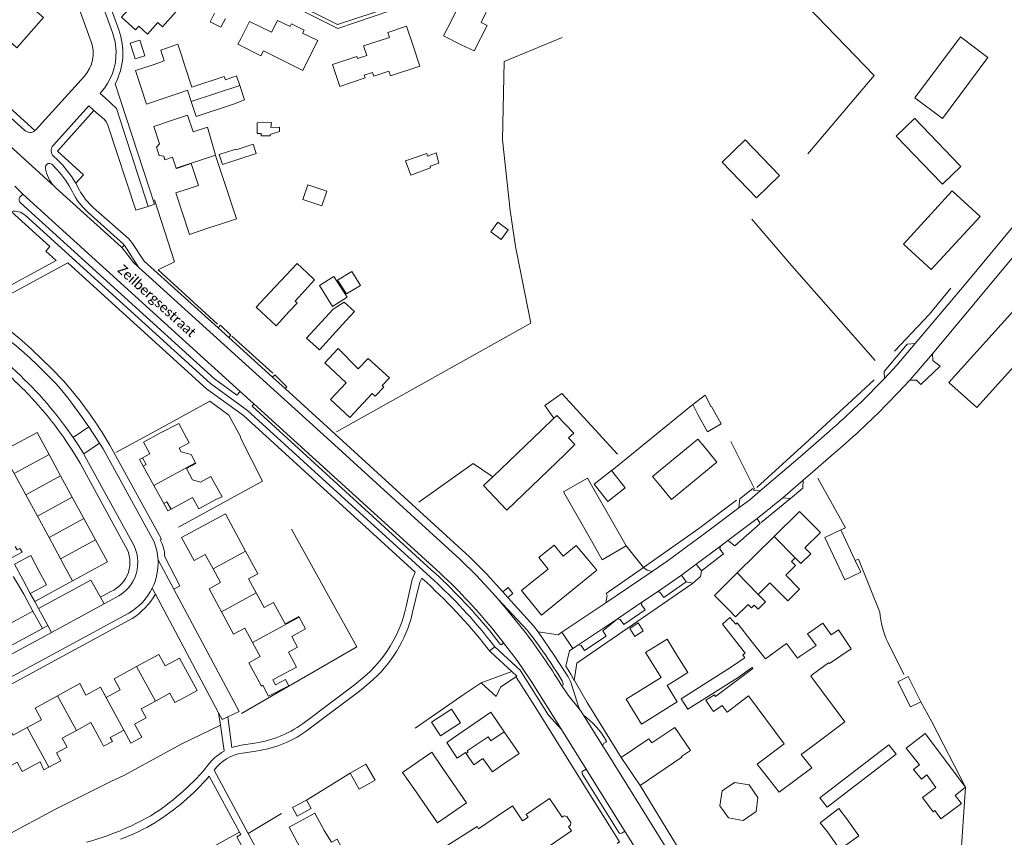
# Model space of a CAD drawing. Extents: x 177628 to 188968, y 384226 to 390673.
# Tile 189 of 256: x 184355 to 184606, y 385554 to 385762. Entities that reach past the tile are written whole.
import ezdxf

# ---------------------------------------------------------------- set-up
doc = ezdxf.new("R2010")
doc.units = 0
for name, color, linetype, lineweight in [('B01_D', 14, 'Continuous', 9), ('B01_F', 14, 'Continuous', 9), ('B01_T', 14, 'Continuous', 9), ('B02_D', 14, 'Continuous', 9), ('B02_F', 14, 'Continuous', 9), ('B02_T', 14, 'Continuous', 9), ('B07_D', 14, 'Continuous', 9), ('B11_F', 14, 'Continuous', 9), ('B11_S', 14, 'Continuous', 9), ('B14_F', 14, 'Continuous', 9), ('T01_F', 253, 'Continuous', 9), ('T02_F', 253, 'RASTER', 9), ('T03_F', 253, 'Continuous', 9), ('T03_T', 253, 'Continuous', 9), ('T04_F', 253, 'HAAG', 9), ('T04_T', 253, 'HAAG', 9), ('T05_F', 253, 'Continuous', 9), ('T22_F', 253, 'Continuous', 9), ('T22_T', 253, 'Continuous', 9), ('V00_F', 8, 'Continuous', 9), ('V00_T', 8, 'Continuous', 9), ('Z06', 7, 'Continuous', 9)]:
    doc.layers.add(name, color=color, linetype=linetype, lineweight=lineweight)
doc.styles.add('Legend', font='calibri.ttf')
doc.linetypes.add('HAAG', pattern='A,4,-1,[5,TOPOCAD.SHX,S=0.35,R=0,X=-0.35,Y=-0.35],-1', length=6)
doc.linetypes.add('RASTER', pattern='A,4,-1,[4,TOPOCAD.SHX,S=0.5,R=0,X=-0.5,Y=0],-1', length=6)

msp = doc.modelspace()

# ---------------------------------------------------------------- linework, layer by layer
at = {"layer": 'B01_D', "linetype": 'Continuous'}
for points in [[(184387.572, 385771.079), (184384.504, 385767.625), (184383.927, 385768.176), (184382.702, 385766.797), (184384.035, 385765.601), (184381.409, 385762.651), (184384.994, 385759.459), (184385.825, 385760.392), (184388.069, 385758.382), (184390.67, 385761.286), (184391.844, 385760.234), (184395.336, 385764.152)], [(184411.794, 385757.117), (184414.004, 385761.602), (184419.642, 385758.825), (184421.138, 385761.849), (184424.374, 385760.263), (184424.711, 385760.964), (184427.949, 385759.343), (184427.588, 385758.627), (184431.432, 385756.715), (184429.204, 385752.238)], [(184419.227, 385692.471), (184426.208, 385699.889), (184428.76, 385697.483)], [(184425.676, 385690.274), (184426.216, 385689.765), (184424.188, 385687.622)], [(184529.944, 385653.2), (184528.337, 385655.138), (184516.771, 385645.553), (184518.441, 385643.541)], [(184558.048, 385632.853), (184559.581, 385631.299), (184555.628, 385627.39), (184557.143, 385625.858), (184554.628, 385623.371), (184553.147, 385624.869)], [(184486.554, 385619.069), (184490.171, 385621.995), (184487.797, 385624.939), (184491.717, 385628.1), (184493.974, 385625.301), (184497.354, 385628.027), (184500, 385624.795)], [(184553.147, 385624.869), (184552.187, 385623.919), (184553.216, 385622.879), (184550.751, 385620.44)], [(184547.714, 385617.435), (184546.691, 385618.469), (184543.734, 385615.544)], [(184543.734, 385615.544), (184545.61, 385613.647), (184543.707, 385611.764), (184542.707, 385612.774), (184542.001, 385612.075), (184541.136, 385612.948), (184537.964, 385609.806), (184536.22, 385611.57)], [(184455.909, 385566.056), (184461.988, 385557.265), (184469.398, 385562.388), (184463.36, 385571.145)], [(184433.106, 385555.339), (184434.933, 385552.364), (184436.361, 385553.148), (184439.482, 385547.467)]]:
    msp.add_lwpolyline(points, dxfattribs=at)
at = {"layer": 'B01_F', "linetype": 'Continuous'}
for points in [[(184392.286, 385751.505), (184391.409, 385754.293), (184395.724, 385755.815)], [(184437.075, 385745.02), (184435.204, 385750.589), (184441.392, 385752.668), (184441.571, 385752.134), (184443.923, 385752.923)], [(184430.606, 385695.696), (184425.676, 385690.274)], [(184448.297, 385668.382), (184446.035, 385666.081), (184445.284, 385666.742), (184443.012, 385664.315)], [(184417.413, 385592.366), (184418.909, 385589.578), (184424.078, 385592.258)], [(184475.948, 385570.297), (184478.603, 385572.134)], [(184476.934, 385558.836), (184472.401, 385555.794), (184472.045, 385556.336), (184463.453, 385550.935)]]:
    msp.add_lwpolyline(points, dxfattribs=at)
at = {"layer": 'B01_T', "linetype": 'Continuous'}
for points in [[(184474.64, 385760.55), (184473.124, 385761.286), (184475.595, 385766.372)], [(184466.645, 385764.132), (184465.607, 385762.011)], [(184467.982, 385755.643), (184463.524, 385757.906), (184465.607, 385762.011)], [(184471.34, 385754.06), (184474.64, 385760.55)], [(184443.923, 385752.923), (184443.12, 385755.34), (184449.69, 385757.52), (184449.28, 385758.74), (184454.09, 385760.34), (184455.668, 385755.595)], [(184429.204, 385752.238), (184427.611, 385749.056), (184417.59, 385754.056), (184416.965, 385752.803), (184411.06, 385755.75), (184411.794, 385757.117)], [(184445.386, 385748.591), (184445.71, 385747.65), (184449.59, 385748.933), (184449.994, 385747.712), (184457.49, 385750.19), (184455.668, 385755.595)], [(184467.982, 385755.643), (184471.34, 385754.06)], [(184397.5, 385750.51), (184396.68, 385752.98)], [(184392.52, 385742.091), (184387.77, 385740.53), (184384.96, 385749.08), (184389.71, 385750.641)], [(184392.286, 385751.505), (184389.71, 385750.641)], [(184407.888, 385746.712), (184407.62, 385747.52), (184399.372, 385744.817)], [(184392.52, 385742.091), (184396.36, 385743.4)], [(184398.25, 385744.046), (184399.196, 385741.184)], [(184394.4, 385736.41), (184389.657, 385734.829), (184391.117, 385730.385)], [(184399.637, 385733.456), (184398.23, 385737.72), (184394.4, 385736.41)], [(184391.117, 385730.385), (184390.339, 385729.55), (184391.035, 385727.432), (184392.157, 385727.221), (184392.46, 385726.3)], [(184392.46, 385726.3), (184394.432, 385726.948)], [(184394.432, 385726.948), (184395.372, 385724.186)], [(184399.18, 385725.35), (184401.02, 385719.75), (184395.22, 385717.86), (184398.7, 385707.31), (184403.443, 385708.868)], [(184395.372, 385724.186), (184395.399, 385724.108), (184399.18, 385725.35)], [(184405.41, 385727.42), (184407.75, 385720.29)], [(184587.859, 385698.316), (184600.281, 385711.873), (184593.166, 385718.392), (184580.744, 385704.835), (184587.859, 385698.316)], [(184406.9, 385710.02), (184403.443, 385708.868)], [(184592.335, 385669.583), (184615.124, 385694.82), (184622.247, 385688.389), (184599.458, 385663.151), (184592.335, 385669.583)], [(184419.227, 385692.471), (184415.745, 385688.774), (184420.794, 385684.018), (184424.188, 385687.622)], [(184436.626, 385678.21), (184433.209, 385674.559), (184438.677, 385669.443), (184434.726, 385665.221), (184439.595, 385660.665), (184443.012, 385664.315)], [(184400.308, 385649.042), (184399.154, 385651.191), (184396.633, 385651.891), (184396.141, 385652.807), (184398.695, 385654.179), (184396.048, 385659.063), (184391.36, 385656.718)], [(184355.481, 385654.389), (184359.875, 385656.78), (184362.928, 385651.168)], [(184391.36, 385656.718), (184386.981, 385654.304), (184388.594, 385651.376), (184386.745, 385650.353)], [(184355.481, 385654.389), (184350.974, 385652.025), (184354.06, 385646.343)], [(184518.441, 385643.541), (184521.636, 385639.683), (184533.204, 385649.265), (184529.944, 385653.2)], [(184362.928, 385651.168), (184365.886, 385645.731)], [(184386.944, 385648.202), (184385.986, 385649.931), (184386.745, 385650.353)], [(184386.745, 385650.353), (184387.697, 385648.629), (184386.944, 385648.202)], [(184386.944, 385648.202), (184389.675, 385643.269)], [(184405.48, 385639.733), (184407.068, 385640.366), (184404.22, 385645.605), (184401.568, 385644.181), (184399.495, 385644.724), (184397.953, 385647.595), (184400.384, 385648.901), (184400.308, 385649.042)], [(184354.06, 385646.343), (184357.014, 385640.905)], [(184365.886, 385645.731), (184368.843, 385640.294)], [(184389.675, 385643.269), (184392.179, 385638.746)], [(184357.014, 385640.905), (184359.969, 385635.467)], [(184368.843, 385640.294), (184371.8, 385634.858)], [(184394.024, 385637.23), (184399.484, 385640.253), (184401.101, 385637.319), (184405.48, 385639.733)], [(184392.179, 385638.746), (184392.949, 385639.172), (184394.024, 385637.23)], [(184394.024, 385637.23), (184393.258, 385636.808), (184392.179, 385638.746)], [(184359.969, 385635.467), (184362.923, 385630.028)], [(184558.048, 385632.853), (184554.235, 385636.708), (184547.767, 385630.309)], [(184371.8, 385634.858), (184374.758, 385629.421)], [(184401.096, 385632.398), (184396.725, 385630.043), (184399.89, 385624.167), (184402.764, 385625.715), (184404.741, 385622.047)], [(184401.096, 385632.398), (184405.529, 385634.755)], [(184362.923, 385630.028), (184365.877, 385624.59)], [(184409.945, 385632.245), (184413.047, 385626.522)], [(184547.767, 385630.309), (184538.347, 385620.991)], [(184374.758, 385629.421), (184377.811, 385623.809), (184368.929, 385618.978)], [(184413.047, 385626.522), (184416.141, 385620.813), (184413.784, 385619.536), (184415.757, 385615.895)], [(184365.877, 385624.59), (184366.543, 385623.364)], [(184368.929, 385618.978), (184366.543, 385623.364)], [(184486.554, 385619.069), (184483.384, 385616.511), (184488.464, 385610.216), (184502.553, 385621.686), (184500, 385624.795)], [(184356.471, 385615.592), (184353.87, 385619.97), (184353.821, 385619.943)], [(184404.741, 385622.047), (184406.635, 385618.531), (184403.743, 385616.973), (184406.904, 385611.106)], [(184538.347, 385620.991), (184532.562, 385615.268), (184536.22, 385611.57)], [(184358.819, 385611.235), (184356.471, 385615.592)], [(184415.757, 385615.895), (184417.753, 385612.213), (184420.114, 385613.493), (184423.094, 385607.993)], [(184353.183, 385608.197), (184358.819, 385611.235)], [(184406.904, 385611.106), (184409.979, 385605.397), (184412.82, 385606.928), (184414.773, 385603.302)], [(184424.812, 385604.824), (184426.31, 385602.06), (184423.953, 385600.783), (184425.991, 385597.022), (184421.538, 385594.589)], [(184414.773, 385603.302), (184416.725, 385599.678), (184413.853, 385598.131), (184417.061, 385592.176), (184417.413, 385592.366)], [(184523.179, 385599.808), (184520.52, 385604.116), (184515.021, 385600.721), (184518.965, 385594.331), (184510.052, 385588.829), (184513.97, 385582.481), (184523.106, 385588.119), (184520.495, 385592.348)], [(184396.356, 385588.651), (184400.735, 385591.035), (184396.231, 385599.308), (184392.517, 385597.286), (184390.924, 385600.213), (184385.263, 385597.132)], [(184523.179, 385599.808), (184525.772, 385595.606), (184520.495, 385592.348)], [(184385.263, 385597.132), (184379.528, 385594.01), (184381.072, 385591.175), (184377.513, 385589.238), (184376.061, 385591.905), (184376.011, 385591.878)], [(184376.011, 385591.878), (184372.351, 385589.886), (184370.771, 385592.789), (184365.087, 385589.695)], [(184419.955, 385593.736), (184421.538, 385594.589)], [(184396.356, 385588.651), (184395.02, 385587.958), (184393.739, 385590.321), (184390.082, 385588.339)], [(184365.087, 385589.695), (184359.356, 385586.576), (184360.983, 385583.587), (184357.355, 385581.612)], [(184390.082, 385588.339), (184386.422, 385586.356), (184387.683, 385584.029), (184384.747, 385582.438), (184386.547, 385579.115), (184383.796, 385577.624), (184381.995, 385580.947)], [(184465.747, 385578.794), (184475.574, 385585.486), (184478.941, 385580.541)], [(184357.355, 385581.612), (184353.758, 385579.654), (184352.086, 385582.726), (184346.351, 385579.604)], [(184376.281, 385577.851), (184373.57, 385582.854), (184369.913, 385580.873)], [(184369.913, 385580.873), (184366.265, 385578.896), (184367.524, 385576.574), (184364.843, 385575.121)], [(184381.995, 385580.947), (184378.547, 385579.079)], [(184478.603, 385572.134), (184482.745, 385574.955), (184478.941, 385580.541)], [(184523.58, 385580.013), (184522.498, 385581.639), (184516.601, 385577.656), (184515.865, 385578.744), (184508.792, 385573.966)], [(184455.909, 385566.056), (184453.07, 385570.169), (184460.495, 385575.295), (184463.36, 385571.145)], [(184351.158, 385570.771), (184354.815, 385572.752), (184356.099, 385570.382), (184360.673, 385572.861)], [(184508.792, 385573.966), (184513.602, 385566.845)], [(184513.602, 385566.845), (184524.275, 385574.054), (184524.171, 385574.208)], [(184533.958, 385561.678), (184534.56, 385565.43), (184537.7, 385567.57), (184541.43, 385566.95), (184543.65, 385563.8), (184543.2, 385560.16), (184539.89, 385557.9), (184536.16, 385558.59), (184533.958, 385561.678)], [(184476.934, 385558.836), (184481.067, 385561.65), (184483.673, 385557.823), (184485.07, 385558.775), (184484.608, 385559.452), (184490.505, 385563.496), (184493.741, 385558.745)], [(184424.118, 385556.173), (184430.734, 385559.741), (184433.106, 385555.339)], [(184493.741, 385558.745), (184494.265, 385559.084), (184494.938, 385558.95), (184495.995, 385557.37), (184495.878, 385556.719), (184495.362, 385556.364)], [(184435.259, 385540.244), (184431.611, 385538.243), (184429.985, 385541.208), (184428.252, 385540.257), (184425.381, 385545.489), (184424.524, 385545.019), (184422.595, 385548.534), (184426.987, 385550.943), (184424.118, 385556.173)], [(184495.362, 385556.364), (184496.125, 385555.244), (184490.452, 385551.385), (184493.481, 385546.938), (184489.623, 385544.311)]]:
    msp.add_lwpolyline(points, dxfattribs=at)
at = {"layer": 'B02_D', "linetype": 'Continuous'}
for points in [[(184488.465, 385657.419), (184476.061, 385645.527)], [(184476.061, 385645.527), (184473.704, 385643.267), (184479.674, 385637.04), (184494.435, 385651.192)], [(184564.783, 385632.006), (184560.699, 385630.071), (184564.388, 385622.282)], [(184568.473, 385624.217), (184564.783, 385632.006)], [(184545.627, 385599.078), (184550.921, 385603.03), (184553.704, 385599.302)], [(184557.117, 385594.729), (184565.838, 385583.045), (184557.222, 385576.609)], [(184467.807, 385582.831), (184465.506, 385586.301), (184460.455, 385582.953), (184462.756, 385579.482), (184467.807, 385582.831)]]:
    msp.add_lwpolyline(points, dxfattribs=at)
at = {"layer": 'B02_F', "linetype": 'Continuous'}
for points in [[(184403.987, 385761.504), (184405.135, 385763.732)], [(184407.884, 385762.377), (184406.711, 385760.1)], [(184386.067, 385756.799), (184383.637, 385756.019), (184384.472, 385753.42)], [(184543.317, 385716.65), (184534.555, 385725.719)], [(184435.228, 385688.955), (184431.894, 385694.238)], [(184435.374, 385688.202), (184428.605, 385680.864), (184431.843, 385677.837), (184438.626, 385685.228)], [(184528.361, 385661.424), (184530.778, 385656.937), (184534.322, 385659.051), (184531.856, 385663.39)], [(184354.146, 385623.278), (184356.241, 385619.348)], [(184356.241, 385619.348), (184358.148, 385615.769)], [(184358.148, 385615.769), (184362.266, 385617.972)], [(184539.812, 385601.355), (184534.606, 385607.983), (184536.522, 385609.647), (184537.997, 385607.948), (184538.346, 385608.251), (184542.215, 385603.342)], [(184536.933, 385597.045), (184524.102, 385588.948), (184525.766, 385586.273), (184538.614, 385594.381)], [(184538.301, 385593.61), (184532.856, 385589.545)], [(184534.531, 385587.256), (184535.781, 385585.547), (184541.212, 385589.711)], [(184550.353, 385577.467), (184543.442, 385572.252), (184549.094, 385565.094)]]:
    msp.add_lwpolyline(points, dxfattribs=at)
at = {"layer": 'B02_T', "linetype": 'Continuous'}
for points in [[(184399.196, 385741.184), (184400.45, 385737.39), (184409.94, 385740.52)], [(184578.937, 385732.31), (184578.905, 385732.343), (184583.579, 385736.851)], [(184583.579, 385736.851), (184583.619, 385736.809)], [(184583.619, 385736.809), (184595.129, 385724.874)], [(184590.447, 385720.375), (184578.937, 385732.31)], [(184595.129, 385724.874), (184595.344, 385724.651), (184590.67, 385720.144), (184590.447, 385720.375)], [(184501.532, 385628.634), (184494.065, 385641.696), (184500.178, 385645.191), (184507.578, 385632.248)], [(184510.08, 385627.872), (184507.578, 385632.248)], [(184501.532, 385628.634), (184503.966, 385624.376), (184510.08, 385627.872)], [(184512.293, 385604.832), (184510.959, 385606.876), (184513.082, 385608.262), (184514.416, 385606.218), (184512.293, 385604.832)], [(184538.301, 385593.61), (184542.381, 385596.657)], [(184550.353, 385577.467), (184541.212, 385589.711)], [(184557.222, 385576.609), (184554.68, 385574.712)], [(184588.747, 385560.461), (184588.309, 385560.132), (184585.575, 385563.772), (184589.007, 385566.349)], [(184428.585, 385563.11), (184425.038, 385561.199)], [(184429.766, 385560.917), (184428.585, 385563.11)], [(184425.038, 385561.199), (184426.219, 385559.007), (184429.766, 385560.917)]]:
    msp.add_lwpolyline(points, dxfattribs=at)
at = {"layer": 'B07_D', "linetype": 'Continuous'}
for points in [[(184399.196, 385741.184), (184411.556, 385745.248)], [(184395.372, 385724.186), (184405.394, 385727.474)], [(184362.928, 385651.168), (184354.06, 385646.343)], [(184389.675, 385643.269), (184400.308, 385649.042)], [(184365.886, 385645.731), (184357.014, 385640.905)], [(184368.843, 385640.294), (184359.969, 385635.467)], [(184371.8, 385634.858), (184362.923, 385630.028)], [(184547.767, 385630.309), (184553.147, 385624.869)], [(184374.758, 385629.421), (184365.877, 385624.59)], [(184404.741, 385622.047), (184413.047, 385626.522)], [(184538.347, 385620.991), (184543.734, 385615.544)], [(184406.904, 385611.106), (184415.757, 385615.895)], [(184414.773, 385603.302), (184426.732, 385609.773)], [(184385.263, 385597.132), (184390.082, 385588.339)], [(184376.011, 385591.878), (184381.995, 385580.947)], [(184365.087, 385589.695), (184369.913, 385580.873)], [(184357.355, 385581.612), (184362.898, 385571.5)], [(184469.294, 385575.017), (184469.768, 385575.34), (184469.56, 385575.655), (184474.844, 385579.23), (184475.538, 385578.222), (184478.941, 385580.541)]]:
    msp.add_lwpolyline(points, dxfattribs=at)
at = {"layer": 'B11_F', "linetype": 'Continuous'}
for points in [[(184411.556, 385745.248), (184410.74, 385747.707), (184407.888, 385746.712)], [(184405.529, 385634.755), (184407.882, 385636.033), (184409.945, 385632.245)], [(184378.547, 385579.079), (184379.143, 385578.052), (184376.857, 385576.815), (184376.281, 385577.851)]]:
    msp.add_lwpolyline(points, dxfattribs=at)
at = {"layer": 'B11_S', "linetype": 'Continuous'}
for points in [[(184395.724, 385755.815), (184396.68, 385752.98)], [(184399.372, 385744.817), (184397.5, 385750.51)], [(184445.386, 385748.591), (184443.259, 385747.896), (184443.5, 385747.179), (184437.075, 385745.02)], [(184398.25, 385744.046), (184396.36, 385743.4)], [(184399.637, 385733.456), (184403.333, 385734.619), (184405.394, 385727.474)], [(184405.394, 385727.474), (184405.41, 385727.42)], [(184406.9, 385710.02), (184410.71, 385711.27), (184407.75, 385720.29)], [(184430.606, 385695.696), (184428.76, 385697.483)], [(184436.626, 385678.21), (184441.779, 385673.018), (184444.306, 385675.675), (184449.703, 385670.752), (184447.846, 385668.823), (184448.297, 385668.382)], [(184550.751, 385620.44), (184554.282, 385616.898), (184551.243, 385613.868), (184547.714, 385617.435)], [(184426.732, 385609.773), (184426.644, 385609.942), (184423.094, 385607.993)], [(184424.812, 385604.824), (184428.29, 385606.771), (184426.732, 385609.773)], [(184424.078, 385592.258), (184423.21, 385593.831), (184420.659, 385592.492), (184419.955, 385593.736)], [(184524.171, 385574.208), (184526.458, 385575.753), (184523.58, 385580.013)], [(184469.294, 385575.017), (184469.13, 385575.264), (184466.979, 385573.801), (184464.344, 385577.747), (184465.747, 385578.794)], [(184364.843, 385575.121), (184365.903, 385573.096), (184362.898, 385571.5)], [(184475.948, 385570.297), (184473.499, 385573.675), (184471.231, 385572.101), (184469.294, 385575.017)], [(184362.898, 385571.5), (184361.632, 385570.827), (184360.673, 385572.861)]]:
    msp.add_lwpolyline(points, dxfattribs=at)
at = {"layer": 'B14_F', "linetype": 'Continuous'}
for points in [[(184406.711, 385760.1), (184403.987, 385761.504)], [(184386.902, 385754.2), (184386.067, 385756.799)], [(184590.689, 385736.835), (184602.302, 385752.389), (184595.269, 385757.64), (184583.656, 385742.086), (184590.689, 385736.835)], [(184386.902, 385754.2), (184387.355, 385752.835), (184384.903, 385752.073), (184384.472, 385753.42)], [(184409.94, 385740.52), (184412.777, 385741.571), (184411.556, 385745.248)], [(184419.617, 385735.862), (184419.505, 385734.54), (184421.691, 385734.657), (184421.713, 385733.548), (184419.299, 385732.77), (184419.304, 385732.46), (184416.98, 385732.412), (184417.003, 385732.989), (184415.97, 385732.994), (184415.974, 385735.758), (184419.617, 385735.862)], [(184410.659, 385728.864), (184410.594, 385729.059), (184406.34, 385727.642), (184407.191, 385725.091), (184415.738, 385727.939), (184414.953, 385730.295), (184410.659, 385728.864)], [(184549.175, 385722.31), (184540.412, 385731.379), (184534.555, 385725.719)], [(184453.844, 385726.027), (184455.131, 385722.408), (184460.203, 385724.237), (184460.07, 385724.667), (184462.339, 385725.417), (184461.599, 385728.065), (184459.433, 385727.212), (184459.204, 385727.885), (184453.844, 385726.027)], [(184549.175, 385722.31), (184543.317, 385716.65)], [(184432.515, 385714.591), (184433.763, 385718.361), (184428.91, 385719.967), (184427.662, 385716.197), (184432.515, 385714.591)], [(184478.211, 385706.021), (184479.984, 385708.485), (184477.309, 385710.409), (184475.536, 385707.945), (184478.211, 385706.021)], [(184436.482, 385695.607), (184440.109, 385697.859), (184442.294, 385694.28)], [(184435.228, 385688.955), (184438.963, 385691.322), (184435.573, 385696.568), (184431.894, 385694.238)], [(184438.759, 385692.154), (184436.482, 385695.607)], [(184442.294, 385694.28), (184438.759, 385692.154)], [(184435.374, 385688.202), (184438.187, 385690.009), (184440.804, 385687.616), (184438.626, 385685.228)], [(184531.856, 385663.39), (184531.758, 385663.326), (184530.187, 385666.331), (184527.03, 385663.962)], [(184527.03, 385663.962), (184528.361, 385661.424)], [(184488.465, 385657.419), (184491.661, 385660.483)], [(184491.661, 385660.483), (184492.371, 385661.164), (184496.688, 385656.66), (184495.398, 385655.424), (184496.992, 385653.762), (184494.435, 385651.192)], [(184501.926, 385643.625), (184506.31, 385647.082), (184509.772, 385642.688), (184505.388, 385639.232), (184501.926, 385643.625)], [(184352.13, 385626.56), (184353.228, 385624.737), (184356.047, 385626.281), (184355.51, 385627.204), (184354.821, 385626.866), (184354.31, 385627.77)], [(184360.343, 385621.58), (184358.264, 385625.481), (184354.146, 385623.278)], [(184568.473, 385624.217), (184569.898, 385621.21), (184565.817, 385619.266), (184564.388, 385622.282)], [(184362.266, 385617.972), (184360.343, 385621.58)], [(184557.591, 385595.078), (184561.682, 385598.088), (184561.891, 385597.899), (184567.436, 385601.655), (184564.16, 385606.496), (184562.335, 385605.248), (184560.199, 385608.21), (184556.314, 385605.515), (184558.53, 385602.541), (184554.41, 385599.776)], [(184542.215, 385603.342), (184545.627, 385599.078)], [(184540.42, 385600.581), (184539.77, 385600.127), (184540.316, 385599.402)], [(184539.812, 385601.355), (184540.42, 385600.581)], [(184554.41, 385599.776), (184553.704, 385599.302)], [(184536.933, 385597.045), (184540.187, 385599.312)], [(184540.187, 385599.312), (184540.316, 385599.402)], [(184538.614, 385594.381), (184542.024, 385596.796)], [(184542.024, 385596.796), (184542.189, 385596.913)], [(184542.189, 385596.913), (184542.262, 385596.815)], [(184542.262, 385596.815), (184542.381, 385596.657)], [(184557.117, 385594.729), (184557.591, 385595.078)], [(184581.946, 385594.564), (184579.339, 385593.248), (184582.556, 385586.875), (184585.163, 385588.191)], [(184585.163, 385588.191), (184581.946, 385594.564)], [(184532.856, 385589.545), (184532.564, 385589.913), (184530.365, 385588.56)], [(184531.832, 385586.35), (184530.365, 385588.56)], [(184531.832, 385586.35), (184532.341, 385585.653), (184534.531, 385587.256)], [(184589.007, 385566.349), (184586.742, 385569.567), (184585.353, 385568.47), (184583.326, 385570.911), (184584.812, 385572.073), (184581.486, 385576.368), (184586.262, 385580.065)], [(184586.262, 385580.065), (184596.582, 385566.437), (184593.955, 385564.303), (184595.57, 385562.197), (184590.322, 385558.289), (184588.747, 385560.461)], [(184549.094, 385565.094), (184557.403, 385571.327), (184554.68, 385574.712)], [(184578.881, 385574.799), (184577.065, 385577.17), (184559.449, 385563.675), (184561.265, 385561.304), (184578.881, 385574.799)], [(184439.679, 385569.968), (184443.691, 385572.256), (184446.031, 385568.154), (184442.019, 385565.866)], [(184442.019, 385565.866), (184439.679, 385569.968)], [(184561.361, 385554.974), (184559.551, 385557.34), (184564.313, 385560.989), (184566.218, 385558.445)], [(184561.361, 385554.974), (184564.536, 385550.531), (184569.392, 385554.002), (184566.218, 385558.445)]]:
    msp.add_lwpolyline(points, dxfattribs=at)
at = {"layer": 'T01_F', "linetype": 'Continuous'}
for points in [[(184379.924, 385651.738), (184391.126, 385657.733), (184403.906, 385664.81), (184408.731, 385661.234), (184411.828, 385655.585), (184411.726, 385655.427), (184417.375, 385644.426), (184395.938, 385632.667)], [(184413.675, 385554.572), (184422.2, 385559.698)]]:
    msp.add_lwpolyline(points, dxfattribs=at)
at = {"layer": 'T02_F', "linetype": 'RASTER'}
for points in [[(184573.585, 385675.187), (184552.271, 385699.296), (184542.109, 385711.188)], [(184491.661, 385660.483), (184489.355, 385663.68), (184493.643, 385666.726), (184507.87, 385651.274)], [(184457.217, 385639.066), (184471.02, 385648.929), (184476.061, 385645.527)], [(184558.908, 385645.192), (184566.005, 385632.462), (184564.783, 385632.006)]]:
    msp.add_lwpolyline(points, dxfattribs=at)
at = {"layer": 'T03_F', "linetype": 'Continuous'}
for points in [[(184604.821, 385771.261), (184566.232, 385803.095), (184544.139, 385778.057), (184573.265, 385747.839), (184556.362, 385727.862)], [(184480.489, 385713.394), (184478.565, 385731.4), (184478.929, 385751.393), (184493.768, 385757.532)], [(184394.903, 385700.343), (184389.775, 385716.076)], [(184578.484, 385677.558), (184587.418, 385686.948), (184592.856, 385693.571)], [(184543.356, 385642.766), (184556.637, 385654.872), (184573.27, 385670.24)], [(184538.181, 385639.516), (184528.577, 385632.311)], [(184587.964, 385583.081), (184596.582, 385566.437), (184594.592, 385537.526)]]:
    msp.add_lwpolyline(points, dxfattribs=at)
at = {"layer": 'T03_T', "linetype": 'Continuous'}
for points in [[(184514.512, 385622.364), (184528.577, 385632.311)], [(184514.512, 385622.364), (184510.08, 385627.872)]]:
    msp.add_lwpolyline(points, dxfattribs=at)
at = {"layer": 'T04_F', "linetype": 'HAAG'}
for points in [[(184436.175, 385656.97), (184485.758, 385684.666), (184481.844, 385704.183), (184480.489, 385713.394)], [(184405.915, 385684.452), (184390.71, 385698.278), (184394.903, 385700.343)], [(184420.007, 385671.932), (184409.513, 385681.383)], [(184536.71, 385654.527), (184542.829, 385642.286)], [(184544.441, 385633.822), (184551.977, 385640.005)], [(184568.473, 385624.217), (184569.252, 385624.538), (184574.737, 385611.028)], [(184496.833, 385593.609), (184497.505, 385597.971), (184526.96, 385618.293)], [(184576.742, 385603.33), (184580.859, 385595.108)], [(184406.647, 385582.178), (184396.64, 385577.338)], [(184378.724, 385567.831), (184364.372, 385560.724), (184352.069, 385554.083)]]:
    msp.add_lwpolyline(points, dxfattribs=at)
msp.add_arc((184597.395, 385612.819), 22.729, 184.52039, 204.67712, dxfattribs=at)
at = {"layer": 'T04_T', "linetype": 'HAAG'}
for points in [[(184395.094, 385606.137), (184406.175, 385585.355)], [(184406.175, 385585.355), (184406.647, 385582.178)], [(184506.239, 385555.856), (184496.736, 385571.046)]]:
    msp.add_lwpolyline(points, dxfattribs=at)
at = {"layer": 'T05_F', "linetype": 'Continuous'}
for points in [[(184527.03, 385663.962), (184506.414, 385647.132)], [(184424.739, 385632.133), (184441.375, 385602.171), (184412.032, 385585.199)], [(184368.929, 385618.978), (184359.318, 385613.742)], [(184359.318, 385613.742), (184358.148, 385615.769)], [(184468.991, 385590.233), (184473.089, 385592.993)], [(184468.991, 385590.233), (184456.28, 385581.432)], [(184585.163, 385588.191), (184587.964, 385583.081)], [(184396.64, 385577.338), (184382.142, 385569.469), (184378.724, 385567.831)], [(184428.585, 385563.11), (184439.679, 385569.968)], [(184411.462, 385554.931), (184398.04, 385547.523)]]:
    msp.add_lwpolyline(points, dxfattribs=at)
at = {"layer": 'T22_F', "linetype": 'Continuous'}
for points in [[(184406.652, 385684.174), (184409.299, 385681.597)], [(184575.85, 385672.379), (184581.732, 385679.313)], [(184585.184, 385669.073), (184590.129, 385673.673)], [(184420.454, 385671.545), (184423.588, 385668.477)], [(184539.039, 385639.916), (184542.318, 385642.555)], [(184551.977, 385640.005), (184555.075, 385642.607)], [(184537.774, 385627.933), (184544.234, 385633.644)], [(184504.929, 385615.727), (184514.512, 385622.364)], [(184526.96, 385618.293), (184529.056, 385620.068)], [(184479.978, 385617.334), (184481.188, 385615.79)], [(184476.92, 385589.526), (184473.089, 385592.993)]]:
    msp.add_lwpolyline(points, dxfattribs=at)
at = {"layer": 'T22_T', "linetype": 'Continuous'}
msp.add_lwpolyline([(184361.222, 385606.824), (184362.596, 385607.567)], dxfattribs=at)
at = {"layer": 'V00_F', "linetype": 'Continuous'}
for points in [[(184409.966, 385773.114), (184436.557, 385759.803)], [(184357.684, 385765.81), (184361.516, 385762.601), (184354.729, 385754.893), (184350.943, 385758.31)], [(184364.027, 385730.049), (184363.956, 385729.968)], [(184362.04, 385724.262), (184362.041, 385724.613)], [(184381.909, 385704.741), (184381.899, 385704.786)], [(184410.785, 385666.336), (184411.649, 385667.283)], [(184415.141, 385664.111), (184414.674, 385663.493)], [(184360.267, 385611.948), (184373.581, 385619.123), (184376.015, 385614.829)], [(184360.267, 385611.948), (184359.318, 385613.742)], [(184358.819, 385611.235), (184361.222, 385606.824)], [(184362.596, 385607.567), (184360.267, 385611.948)], [(184499.855, 385570.976), (184498.87, 385570.389), (184498.879, 385569.792), (184508.161, 385554.875), (184508.375, 385554.646), (184508.608, 385554.621), (184508.927, 385554.651), (184509.501, 385555.007), (184509.832, 385554.995)]]:
    msp.add_lwpolyline(points, dxfattribs=at)
at = {"layer": 'V00_T', "linetype": 'Continuous'}
for points in [[(184473.529, 385804.877), (184454.644, 385766.794), (184436.43, 385760.771), (184389.702, 385784.12)], [(184356.729, 385733.821), (184302.489, 385782.935), (184301.83, 385783.735), (184301.388, 385784.864), (184300.834, 385787.166)], [(184390.676, 385782.77), (184390.591, 385782.637), (184377.592, 385768.105), (184380.735, 385759.434)], [(184375.599, 385768.399), (184379.118, 385758.726)], [(184370.155, 385766.013), (184373.654, 385756.407)], [(184454.612, 385765.876), (184436.557, 385759.803)], [(184359.315, 385733.75), (184339.873, 385751.358), (184347.011, 385759.297)], [(184379.118, 385758.726), (184379.759, 385756.405), (184380.023, 385754.011)], [(184371.942, 385747.66), (184359.558, 385733.978), (184359.315, 385733.75)], [(184388.182, 385714.452), (184389.85, 385714.98), (184379.793, 385745.661)], [(184376.141, 385743.452), (184375.944, 385743.234)], [(184375.944, 385743.234), (184377.22, 385742.08)], [(184377.22, 385742.08), (184380.17, 385739.41), (184388.182, 385714.452)], [(184373.084, 385740.07), (184364.027, 385730.049)], [(184374.368, 385738.91), (184365.074, 385728.554), (184371.718, 385722.52), (184369.741, 385720.328)], [(184373.084, 385740.07), (184374.368, 385738.91)], [(184374.368, 385738.91), (184377.05, 385736.577)], [(184377.05, 385736.577), (184377.526, 385736.035), (184377.842, 385735.386)], [(184377.842, 385735.386), (184385.05, 385713.46), (184388.182, 385714.452)], [(184348.977, 385733.453), (184364.304, 385719.541)], [(184364.06, 385727.229), (184364.987, 385726.364)], [(184365.026, 385723.75), (184363.627, 385725.178)], [(184370.604, 385718.746), (184369.741, 385720.328)], [(184354.2, 385719.632), (184356.263, 385717.594)], [(184364.304, 385719.541), (184364.776, 385719.112)], [(184364.776, 385719.112), (184381.297, 385704.139)], [(184356.263, 385717.594), (184355.481, 385716.805)], [(184355.632, 385715.376), (184405.074, 385670.484), (184410.785, 385666.336)], [(184411.649, 385667.283), (184356.263, 385717.594)], [(184353.308, 385713.137), (184363.141, 385704.175), (184362.146, 385703.034), (184364.785, 385700.652), (184348.443, 385691.814)], [(184381.899, 385704.786), (184372.846, 385712.963)], [(184383.158, 385706.249), (184374.306, 385714.046)], [(184356.809, 385712.179), (184404.084, 385669.296), (184413.513, 385662.415), (184461.076, 385619.076)], [(184609.479, 385710.263), (184596.2, 385694.276), (184583.741, 385679.453)], [(184406.084, 385683.498), (184387.218, 385700.461), (184384.229, 385704.99), (184383.737, 385705.657), (184383.158, 385706.249)], [(184385.743, 385698.979), (184384.485, 385700.139), (184381.603, 385703.886), (184381.297, 385704.139)], [(184381.909, 385704.741), (184382.267, 385704.394), (184385.743, 385698.979)], [(184609.265, 385702.16), (184588.142, 385676.878)], [(184349.694, 385685.253), (184349.981, 385690.437), (184367.706, 385700.03), (184403.068, 385667.935), (184412.502, 385661.111), (184456.285, 385621.195), (184455.473, 385619.356), (184453.967, 385612.442)], [(184467.656, 385624.551), (184434.776, 385654.531), (184385.743, 385698.979)], [(184406.084, 385683.498), (184406.652, 385684.174)], [(184408.806, 385681.061), (184406.084, 385683.498)], [(184363.662, 385673.048), (184358.455, 385678.02), (184355.981, 385680.241), (184353.406, 385682.344)], [(184408.806, 385681.061), (184409.299, 385681.597)], [(184419.913, 385670.945), (184408.806, 385681.061)], [(184583.741, 385679.453), (184579.078, 385673.96), (184575.906, 385670.588)], [(184583.741, 385679.453), (184581.775, 385679.286), (184581.732, 385679.313)], [(184588.142, 385676.878), (184582.339, 385670.104)], [(184588.142, 385676.878), (184588.259, 385675.176), (184590.129, 385673.673)], [(184369.326, 385666.752), (184366.58, 385669.977), (184363.662, 385673.048)], [(184419.913, 385670.945), (184420.454, 385671.545)], [(184423.156, 385668.026), (184419.913, 385670.945)], [(184575.85, 385672.379), (184575.906, 385670.588)], [(184579.34, 385666.948), (184582.339, 385670.104)], [(184582.339, 385670.104), (184584.047, 385670.138), (184585.184, 385669.073)], [(184423.156, 385668.026), (184423.588, 385668.477)], [(184470.139, 385625.125), (184423.156, 385668.026)], [(184415.141, 385664.111), (184411.649, 385667.283)], [(184368.499, 385664.611), (184370.812, 385661.46), (184373.051, 385658.256)], [(184414.674, 385663.493), (184460.39, 385621.824)], [(184461.605, 385621.905), (184415.141, 385664.111)], [(184369.075, 385655.545), (184367.147, 385658.279), (184365.127, 385660.933)], [(184369.075, 385655.545), (184373.051, 385658.256)], [(184373.051, 385658.256), (184375.807, 385654.083)], [(184371.769, 385651.33), (184370.451, 385653.456), (184369.075, 385655.545)], [(184561.942, 385657.165), (184554.39, 385650.576), (184544.229, 385641.893)], [(184371.769, 385651.33), (184375.807, 385654.083)], [(184389.71, 385628.96), (184376.698, 385652.673), (184375.807, 385654.083)], [(184391.295, 385629.474), (184391.595, 385629.64), (184378.45, 385653.6)], [(184565.173, 385653.31), (184562.346, 385650.865)], [(184384.1, 385628.85), (184372.078, 385650.813), (184371.769, 385651.33)], [(184562.346, 385650.865), (184557.615, 385646.764)], [(184382.441, 385627.737), (184370.87, 385648.96)], [(184557.615, 385646.764), (184555.226, 385644.686)], [(184544.229, 385641.893), (184542.577, 385642.052), (184542.318, 385642.555)], [(184555.226, 385644.686), (184549.962, 385640.165)], [(184555.226, 385644.686), (184555.075, 385642.607)], [(184544.229, 385641.893), (184541.557, 385639.639), (184538.751, 385637.583)], [(184549.962, 385640.165), (184547.388, 385638.003), (184543.486, 385634.873)], [(184551.977, 385640.005), (184549.962, 385640.165)], [(184538.751, 385637.583), (184530.184, 385631.144), (184523.752, 385626.386), (184520.493, 385624.027), (184516.732, 385621.412)], [(184539.039, 385639.916), (184538.751, 385637.583)], [(184543.486, 385634.873), (184535.978, 385629.241)], [(184543.486, 385634.873), (184544.234, 385633.644)], [(184389.71, 385628.96), (184390.396, 385626.711), (184390.714, 385624.382)], [(184534.084, 385627.809), (184527.941, 385623.259)], [(184534.084, 385627.809), (184533.966, 385627.105), (184534.887, 385625.835), (184529.235, 385621.556)], [(184535.978, 385629.241), (184534.084, 385627.809)], [(184537.774, 385627.933), (184535.978, 385629.241)], [(184394.75, 385616.83), (184396.29, 385617.7), (184392.42, 385625.14)], [(184478.657, 385616.175), (184474.489, 385620.736), (184470.139, 385625.125)], [(184394.75, 385616.83), (184390.714, 385624.382)], [(184475.927, 385616.025), (184471.885, 385620.378), (184467.656, 385624.551)], [(184516.732, 385621.412), (184515.388, 385621.7), (184514.512, 385622.364)], [(184527.941, 385623.259), (184524.147, 385620.449)], [(184529.235, 385621.556), (184527.941, 385623.259)], [(184516.732, 385621.412), (184504.868, 385613.357)], [(184524.147, 385620.449), (184518.016, 385616.184)], [(184524.147, 385620.449), (184525.356, 385618.775)], [(184529.235, 385621.556), (184529.056, 385620.068)], [(184458.094, 385619.547), (184457.94, 385619.688), (184457.454, 385618.642), (184455.542, 385610.658)], [(184525.356, 385618.775), (184519.649, 385614.722), (184518.652, 385616.067), (184518.016, 385616.184)], [(184526.96, 385618.293), (184526.644, 385618.513), (184525.356, 385618.775)], [(184376.015, 385614.829), (184378.66, 385616.26)], [(184376.948, 385613.105), (184376.015, 385614.829)], [(184390.059, 385615.579), (184389.245, 385617.131)], [(184390.059, 385615.579), (184395.094, 385606.137)], [(184408.535, 385584.319), (184411.36, 385585.72), (184394.75, 385616.83)], [(184477.378, 385614.434), (184475.927, 385616.025)], [(184478.657, 385616.175), (184479.978, 385617.334)], [(184479.899, 385614.741), (184478.657, 385616.175)], [(184479.899, 385614.741), (184481.188, 385615.79)], [(184504.929, 385615.727), (184505.228, 385615.229), (184504.868, 385613.357)], [(184518.016, 385616.184), (184514.098, 385613.538)], [(184363.53, 385605.842), (184376.948, 385613.105)], [(184376.948, 385613.105), (184379.805, 385614.652)], [(184483.996, 385606.346), (184479.932, 385611.385), (184477.378, 385614.434)], [(184484.82, 385606.447), (184477.378, 385614.434)], [(184487.655, 385605.95), (184486.435, 385607.53), (184479.899, 385614.741)], [(184504.868, 385613.357), (184493.662, 385605.899)], [(184514.098, 385613.538), (184513.964, 385612.861), (184514.883, 385611.56), (184509.435, 385607.867), (184508.563, 385609.166), (184507.873, 385609.343)], [(184514.098, 385613.538), (184507.873, 385609.343)], [(184383.253, 385610.792), (184331.441, 385582.733)], [(184341.126, 385562.426), (184331.162, 385580.636), (184384.15, 385609.38)], [(184363.53, 385605.842), (184362.596, 385607.567)], [(184507.873, 385609.343), (184504.094, 385606.218), (184504.969, 385604.924), (184499.46, 385601.224), (184498.589, 385602.518), (184497.905, 385602.694)], [(184507.873, 385609.343), (184497.905, 385602.694)], [(184314.789, 385587.501), (184317.14, 385582.97), (184361.222, 385606.824)], [(184329.036, 385587.168), (184363.53, 385605.842)], [(184475.281, 385606.245), (184477.828, 385602.912)], [(184478.554, 385603.533), (184476.08, 385606.64)], [(184487.655, 385605.95), (184491.788, 385599.905), (184495.286, 385594.482), (184495.972, 385593.132), (184497.989, 385586.677), (184498.454, 385585.906)], [(184493.662, 385605.899), (184492.707, 385605.251), (184487.655, 385605.95)], [(184496.479, 385601.756), (184493.662, 385605.899)], [(184476.558, 385602.169), (184475.303, 385603.752)], [(184478.554, 385603.533), (184482.249, 385598.705), (184485.673, 385593.681)], [(184497.905, 385602.694), (184496.479, 385601.756)], [(184474.567, 385602), (184475.255, 385601.139)], [(184476.558, 385602.169), (184475.255, 385601.139)], [(184475.255, 385601.139), (184475.536, 385600.786), (184480.879, 385595.869)], [(184493.57, 385581.094), (184490.229, 385584.733), (184483.027, 385596.181), (184476.558, 385602.169)], [(184496.479, 385601.756), (184495.599, 385601.152), (184494.712, 385597.222), (184495.988, 385595.209), (184496.833, 385593.609)], [(184480.879, 385595.869), (184473.089, 385592.993)], [(184480.879, 385595.869), (184482.209, 385594.711)], [(184442.809, 385594.142), (184440.768, 385592.457), (184428.422, 385583.116)], [(184444.699, 385593.117), (184442.058, 385590.9), (184429.283, 385581.242)], [(184476.92, 385589.526), (184478.031, 385591.92), (184482.209, 385594.711)], [(184482.209, 385594.711), (184482.028, 385594.443), (184486.883, 385586.915)], [(184485.673, 385593.681), (184493.57, 385581.094)], [(184498.454, 385585.906), (184495.262, 385589.86), (184493.491, 385592.467)], [(184494.015, 385592.763), (184493.753, 385593.497)], [(184496.833, 385593.609), (184496.852, 385593.573), (184498.499, 385590.787)], [(184508.792, 385573.966), (184500.087, 385588.015), (184498.499, 385590.787)], [(184406.175, 385585.355), (184407.105, 385583.61), (184408.535, 385584.319)], [(184496.736, 385571.046), (184486.883, 385586.915)], [(184499.205, 385584.727), (184498.454, 385585.906)], [(184504.117, 385576.89), (184499.205, 385584.727)], [(184415.43, 385577.625), (184411.933, 385577.09), (184409.555, 385576.473), (184408.535, 385584.319)], [(184406.647, 385582.178), (184407.62, 385575.629)], [(184499.855, 385570.976), (184493.57, 385581.094)], [(184504.117, 385576.89), (184504.075, 385577.223), (184504.272, 385577.494)], [(184504.272, 385577.494), (184504.876, 385577.896)], [(184504.876, 385577.896), (184505.013, 385578.088), (184504.975, 385578.32)], [(184415.616, 385575.559), (184412.243, 385575.081)], [(184505.191, 385575.173), (184504.117, 385576.89)], [(184526.774, 385540.399), (184505.191, 385575.173)], [(184413.675, 385554.572), (184405.026, 385570.754)], [(184509.832, 385554.995), (184499.855, 385570.976)], [(184403.768, 385569.161), (184411.462, 385554.931)], [(184530.985, 385538.35), (184513.602, 385566.845)], [(184422.085, 385532.84), (184410.82, 385553.76), (184411.808, 385554.291), (184411.462, 385554.931)], [(184507.753, 385552.06), (184508.37, 385552.45), (184506.239, 385555.856)], [(184535.94, 385513.179), (184509.832, 385554.995)], [(184424.573, 385534.184), (184413.675, 385554.572)]]:
    msp.add_lwpolyline(points, dxfattribs=at)
for centre, radius, start, end in [((184364.624, 385753.617), 17.128, 332.3222, 19.85253), ((184365.542, 385753.454), 8.633, 317.84761, 20.00403), ((184364.955, 385753.557), 15.074, 317.90423, 1.72402), ((184358.061, 385735.19), 1.91, 225.79774, 311.05688), ((184365.512, 385728.656), 2.036, 139.86031, 224.48865), ((184362.998, 385724.435), 0.973, 49.74035, 169.47573), ((184347.672, 385707.836), 25.359, 29.51088, 46.9376), ((184369.729, 385725.046), 7.728, 185.82066, 225.42031), ((184347.39, 385707.4), 24.048, 26.65552, 42.8333), ((184384.526, 385725.936), 17.456, 206.34564, 228.00218), ((184386.222, 385727.24), 17.779, 208.53944, 227.91271), ((184356.483, 385716.188), 1.177, 148.39743, 223.6665), ((184354.11, 385709.193), 4.025, 47.89194, 101.50091), ((184381.533, 385704.511), 0.441, 237.62401, 31.43209), ((184290.773, 385603.138), 99.021, 44.06281, 52.62958), ((184277.42, 385589.018), 111.558, 43.34965, 50.53068), ((184282.782, 385595.153), 105.393, 38.61884, 50.88086), ((184325.731, 385633.204), 53.061, 36.29164, 46.98602), ((184416.582, 385822.358), 220.042, 311.34577, 316.3909), ((184287.158, 385599.816), 97.071, 30.41575, 42.66106), ((184283.829, 385597.699), 109.9, 30.57412, 38.92666), ((184435.936, 385801.737), 196.806, 311.0464, 316.77372), ((184375.516, 385623.657), 8.037, 293.02502, 30.50693), ((184375.617, 385623.667), 9.941, 294.91508, 31.42301), ((184383.38, 385625.106), 9.041, 0.21343, 28.88943), ((184376.065, 385623.575), 14.671, 333.94295, 3.15164), ((184357.063, 385508.153), 153.615, 39.68412, 47.72889), ((184360.056, 385511.116), 150.287, 39.46504, 47.49171), ((184364.301, 385514.989), 140.461, 38.27701, 48.10657), ((184376.828, 385526.592), 125.104, 38.08017, 47.66788), ((184376.079, 385623.575), 14.658, 299.30235, 333.92146), ((184373.461, 385625.485), 19.33, 303.57337, 329.1707), ((184421.941, 385619.417), 32.777, 309.5439, 347.71254), ((184423.54, 385618.318), 32.906, 310.01663, 346.53865), ((184361.731, 385512.514), 154.12, 31.24976, 37.50442), ((184369.909, 385517.624), 145.238, 31.49353, 37.70283), ((184478.175, 385603.241), 0.478, 223.41603, 37.66947), ((184493.737, 385592.643), 0.303, 215.6545, 23.26845), ((184485.53, 385566.61), 22.699, 31.05691, 52.95407), ((184411.081, 385606.032), 28.738, 278.7053, 307.11689), ((184411.475, 385604.792), 29.525, 278.06194, 307.09501), ((184414.201, 385563.789), 13.546, 119.06632, 146.24869), ((184413.853, 385564.214), 10.986, 98.42673, 143.46342), ((184355.466, 385611.833), 62.412, 302.34444, 319.51901), ((184356.482, 385610.509), 62.814, 302.18494, 318.83314), ((184354.243, 385620.14), 70.167, 285.03723, 299.55786), ((184364.261, 385599.774), 49.593, 289.92309, 301.18483)]:
    msp.add_arc(centre, radius, start, end, dxfattribs=at)

# ---------------------------------------------------------------- texts
at = {"layer": 'Z06', "linetype": 'Continuous', "style": 'Legend'}
msp.add_text('Zeilbergsestraat', height=2.5, rotation=317.83812, dxfattribs=at).set_placement((184380.207, 385697.97))

doc.saveas('drawing.dxf')
